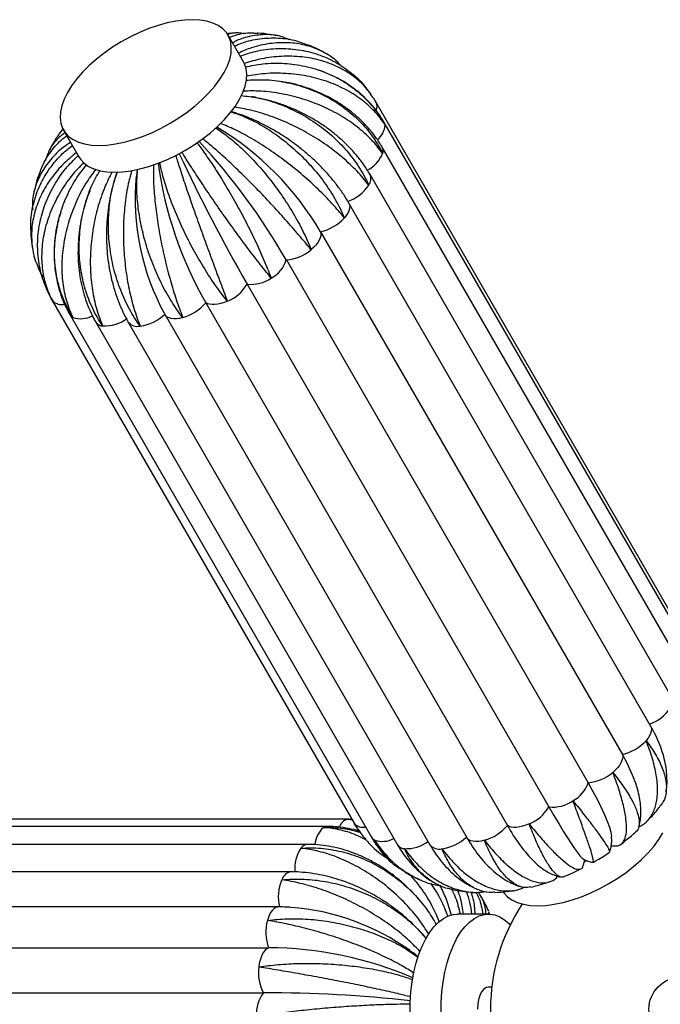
# Paper-space layout '_Superior' of a CAD drawing. Header units: millimetres. Extents: x -353 to 353, y -312 to 312.
# Tile 4 of 8: x -209 to -6, y 2 to 312. Entities that reach past the tile are written whole.
import ezdxf

# ---------------------------------------------------------------- set-up
doc = ezdxf.new("R2010")
doc.units = ezdxf.units.MM

psp = doc.layouts.new('_Superior')

# ---------------------------------------------------------------- linework, layer by layer
at = {"color": 7, "linetype": 'Continuous', "lineweight": 25}
for p, q in [((-138.01, 299.05), (-142.89, 307.5)), ((-125.17, 292.66), (-126.23, 292.82)), ((-96.09, 286.25), (-96.95, 287.66)), ((-0.82, 121.25), (-96.09, 286.25)), ((1.7, 114.89), (-93.56, 279.89)), ((-196.08, 276.33), (-194.95, 277.84)), ((-194.86, 277.5), (-189.98, 269.05)), ((1.04, 107.11), (-94.22, 272.11)), ((-171.53, 265.15), (-171.83, 263.06)), ((-2.76, 98.43), (-98.02, 263.43)), ((-9.44, 89.45), (-104.71, 254.45)), ((-195.69, 251.54), (-196.16, 249.93)), ((-113.64, 245.39), (-18.38, 80.39)), ((-124.47, 236.5), (-29.21, 71.5)), ((-136.85, 228.86), (-41.59, 63.86)), ((-198.36, 223.75), (-103.1, 58.75)), ((-149.94, 223.01), (-54.68, 58.01)), ((-192.83, 219.25), (-97.56, 54.25)), ((-162.77, 219.2), (-162.85, 219.34)), ((-162.77, 219.2), (-67.51, 54.2)), ((-184.65, 216.91), (-89.39, 51.91)), ((-174.4, 216.89), (-79.14, 51.89)), ((-104.91, 59.96), (-295.43, 59.96)), ((-104.91, 59.96), (-105.06, 59.96)), ((-111.6, 57.68), (-302.12, 57.68)), ((-103.1, 58.75), (-102.24, 57.34)), ((-101.46, 56.26), (-100.52, 54.96)), ((-117.77, 52.02), (-308.29, 52.02)), ((-122.99, 43.35), (-313.52, 43.35)), ((-126.92, 32.28), (-317.44, 32.28)), ((-60.62, 30), (-70.38, 30)), ((-60.61, 30.77), (-60.2, 29.81)), ((-320.61, 19.39), (-130.08, 19.39)), ((-59.59, 7), (-60.62, 7)), ((-322.22, 5.19), (-131.7, 5.19))]:
    psp.add_line(p, q, dxfattribs=at)
at = {"color": 8, "linetype": 'Continuous', "lineweight": 25}
for p, q in [((-198.24, 223.55), (-198.37, 223.75)), ((-102.97, 58.55), (-103.1, 58.75))]:
    psp.add_line(p, q, dxfattribs=at)
at = {"color": 7, "linetype": 'Continuous', "lineweight": 25, "flags": 128}
for points in [[(-154.11, 312.34), (-156.64, 312.23), (-159.32, 311.89), (-162.11, 311.31), (-164.98, 310.52), (-167.9, 309.52), (-170.83, 308.32), (-173.73, 306.93), (-176.58, 305.37), (-179.34, 303.66), (-181.97, 301.82), (-184.45, 299.87), (-186.75, 297.84), (-188.84, 295.74), (-190.7, 293.61), (-192.29, 291.46), (-193.62, 289.32), (-194.65, 287.22), (-195.39, 285.19), (-195.81, 283.23), (-195.91, 281.39), (-195.7, 279.68), (-195.17, 278.12), (-194.34, 276.72), (-193.21, 275.51), (-191.79, 274.5), (-190.1, 273.71), (-188.17, 273.13), (-186, 272.78), (-183.64, 272.66), (-181.11, 272.77), (-178.43, 273.11), (-175.64, 273.69), (-172.77, 274.48), (-169.85, 275.48), (-166.92, 276.68), (-164.02, 278.07), (-161.17, 279.63), (-158.41, 281.34), (-155.78, 283.18), (-153.3, 285.13), (-151, 287.16), (-148.91, 289.26), (-147.05, 291.39), (-145.46, 293.54), (-144.13, 295.68), (-143.1, 297.78), (-142.36, 299.81), (-141.94, 301.77), (-141.84, 303.61), (-142.05, 305.32), (-142.58, 306.88), (-143.41, 308.28), (-144.54, 309.49), (-145.96, 310.5), (-147.65, 311.29), (-149.58, 311.87), (-151.75, 312.22), (-154.11, 312.34)], [(-178.76, 264.2), (-176.23, 264.32), (-173.55, 264.66), (-170.76, 265.23), (-167.88, 266.02), (-164.97, 267.03), (-162.04, 268.23), (-159.14, 269.62), (-156.29, 271.18), (-153.53, 272.88), (-150.9, 274.72), (-148.42, 276.67), (-146.12, 278.71), (-144.03, 280.8), (-142.17, 282.94), (-140.57, 285.09), (-139.25, 287.23), (-138.22, 289.32), (-137.48, 291.36), (-137.06, 293.31), (-136.96, 295.16), (-137.17, 296.87), (-137.7, 298.43), (-138.01, 299.05)], [(-189.98, 269.05), (-189.46, 268.27), (-188.33, 267.06), (-186.91, 266.05), (-185.22, 265.25), (-183.29, 264.68), (-181.12, 264.32), (-178.76, 264.2)], [(-113.64, 245.39), (-113.53, 244.8), (-113.58, 244.15), (-113.77, 243.45), (-114.1, 242.72), (-114.56, 241.97), (-115.16, 241.21), (-115.86, 240.47), (-116.67, 239.75)], [(-143.07, 223.48), (-144.1, 223.06), (-145.12, 222.74), (-146.11, 222.52), (-147.05, 222.4), (-147.92, 222.4), (-148.7, 222.5), (-149.38, 222.7), (-149.94, 223.01)], [(-18.38, 80.39), (-18.27, 79.8), (-18.31, 79.15), (-18.5, 78.45), (-18.83, 77.72), (-19.3, 76.97), (-19.89, 76.21), (-20.6, 75.47), (-21.41, 74.75)], [(-29.21, 71.5), (-27.65, 68.73), (-26.25, 66.1), (-25.02, 63.64), (-23.98, 61.37), (-23.13, 59.31), (-22.48, 57.48), (-22.04, 55.9), (-21.81, 54.57), (-21.8, 54.48)], [(-41.59, 63.86), (-39.99, 61.12), (-38.47, 58.56), (-37.05, 56.23), (-35.73, 54.13), (-34.53, 52.28), (-33.46, 50.71), (-32.54, 49.43), (-31.76, 48.44), (-31.14, 47.76), (-30.7, 47.41)], [(-47.81, 58.48), (-48.84, 58.06), (-49.86, 57.74), (-50.85, 57.52), (-51.79, 57.4), (-52.66, 57.4), (-53.44, 57.5), (-54.12, 57.7), (-54.68, 58.01)], [(-55.98, 37.01), (-55.78, 36.72), (-54.64, 35.51), (-53.23, 34.5), (-51.54, 33.71), (-49.6, 33.13), (-47.44, 32.78), (-45.08, 32.66), (-42.54, 32.77), (-39.86, 33.11), (-37.07, 33.69), (-34.2, 34.48), (-31.28, 35.48), (-28.36, 36.68), (-25.45, 38.07), (-22.61, 39.63), (-19.85, 41.34), (-17.21, 43.18), (-14.73, 45.13), (-12.43, 47.16), (-10.34, 49.26), (-8.49, 51.39), (-6.89, 53.54), (-5.57, 55.68)], [(-30.37, 46.5), (-30.33, 46.52), (-29.71, 46.85)], [(-85.37, -1), (-85.34, 2.25), (-85.13, 5.47), (-84.75, 8.63), (-84.2, 11.68), (-83.49, 14.6), (-82.62, 17.35), (-81.61, 19.89), (-80.47, 22.21), (-79.21, 24.26), (-77.85, 26.02), (-76.4, 27.48), (-74.87, 28.62), (-73.3, 29.43), (-71.69, 29.89), (-70.38, 30)], [(-72.86, 17.35), (-71.85, 19.89), (-70.71, 22.21), (-69.45, 24.26), (-68.09, 26.02), (-66.63, 27.48), (-65.11, 28.62), (-63.54, 29.43), (-61.93, 29.89), (-60.31, 29.99), (-58.69, 29.75), (-57.09, 29.16), (-55.54, 28.22), (-54.04, 26.96), (-53.75, 26.67)], [(-130.08, 19.39), (-130.63, 19.08), (-131.15, 18.61), (-131.64, 18.01), (-132.07, 17.27), (-132.45, 16.41), (-132.76, 15.46), (-133.01, 14.42), (-133.17, 13.33)], [(-75.61, -1), (-75.58, 2.25), (-75.37, 5.47), (-74.99, 8.63), (-74.44, 11.68), (-73.73, 14.6), (-72.86, 17.35)], [(-60.62, 7), (-61.4, 6.82), (-62.14, 6.31), (-62.8, 5.47), (-63.36, 4.36), (-63.78, 3.04), (-64.03, 1.56), (-64.12, 0)]]:
    psp.add_lwpolyline(points, dxfattribs=at)
at = {"color": 8, "linetype": 'Continuous', "lineweight": 25, "flags": 128}
for points in [[(-93.56, 279.89), (-93.45, 279.67), (-93.3, 279.11)], [(-104.71, 254.46), (-104.5, 253.97), (-104.42, 253.37), (-104.49, 252.71), (-104.7, 252), (-105.06, 251.26), (-105.55, 250.51), (-106.16, 249.76)], [(-157.17, 218.31), (-158.17, 218.07), (-159.12, 217.94), (-160, 217.91), (-160.8, 218), (-161.49, 218.19), (-162.07, 218.48), (-162.53, 218.86), (-162.77, 219.2)], [(-9.44, 89.45), (-9.24, 88.97), (-9.16, 88.37), (-9.23, 87.71), (-9.44, 87), (-9.8, 86.26), (-10.28, 85.51), (-10.9, 84.76)], [(-61.91, 53.31), (-62.91, 53.07), (-63.85, 52.94), (-64.74, 52.91), (-65.53, 53), (-66.23, 53.19), (-66.81, 53.48), (-67.27, 53.86), (-67.51, 54.2)], [(-126.91, 32.28), (-127.25, 32.25), (-127.82, 32.07), (-128.36, 31.74), (-128.88, 31.25), (-129.36, 30.62), (-129.78, 29.86), (-130.15, 28.98), (-130.45, 28.01)]]:
    psp.add_lwpolyline(points, dxfattribs=at)
at = {"color": 7, "linetype": 'Continuous', "lineweight": 25}
psp.add_circle((0, 0), 10, dxfattribs=at)
at = {"color": 8, "linetype": 'Continuous', "lineweight": 25}
for centre, radius, start, end in [((-98.71, 285.02), 2.89, 335.5811, 25.1561), ((-99.83, 279.57), 6.55, 309.0414, 355.9625), ((-96.44, 270.93), 2.51, 341.2266, 27.9515), ((-103.82, 274.12), 10.54, 298.0712, 337.7339), ((-101, 262.13), 3.25, 321.7239, 23.6963), ((-195.38, 226.53), 4.12, 226.2132, 282.4913), ((-190.91, 220.38), 2.22, 210.5395, 245.109), ((-189.38, 225.64), 7.69, 251.2882, 298.3806), ((-182.35, 218.42), 2.76, 213.2214, 268.5563), ((-171.51, 219.3), 3.77, 219.6069, 284.0433), ((-104.13, 56.17), 3.9, 103.768, 160.4398), ((-107.45, 51.35), 8.01, 131.7181, 175.7345), ((-111.58, 55.49), 2.19, 90.4056, 123.1573), ((-100.17, 61.45), 4.03, 225.9043, 280.4841), ((-95.65, 55.38), 2.22, 210.6031, 245.1071), ((-94.12, 60.62), 7.66, 251.2582, 298.0834), ((-86.75, 62.77), 12.11, 268.0535, 305.433), ((-109.92, 44.35), 11.87, 147.1385, 184.9996), ((-117.57, 49.22), 2.81, 93.9701, 145.9537), ((-87.09, 53.42), 2.75, 213.2112, 268.5572), ((-76.24, 54.3), 3.77, 219.7409, 284.0258), ((-122.41, 39.73), 3.67, 99.0134, 163.1371)]:
    psp.add_arc(centre, radius, start, end, dxfattribs=at)
at = {"color": 7, "linetype": 'Continuous', "lineweight": 25}
for centre, radius, start, end in [((-194.84, 197.57), 94.23, 30.4981, 59.0902), ((-308.63, 129.86), 212.8, 30.0734, 42.6085), ((331.76, 499.23), 541.01, 205.0629, 209.9827), ((-43.19, 284.03), 122.96, 187.9472, 209.7507), ((-96.95, 255.66), 75.24, 174.4489, 208.8663), ((-109.79, 267.82), 13.71, 290.0133, 325.8064), ((-117.08, 259.88), 14.89, 283.3565, 317.1726), ((-125.65, 250.3), 13.86, 274.8845, 310.4102), ((-133.59, 239.28), 9.53, 297.0069, 343.0161), ((-135.59, 239.84), 11.05, 263.4572, 304.9875), ((-147.89, 235.32), 12.78, 292.1271, 329.6793), ((-161.22, 232.44), 14.7, 285.989, 320.0975), ((-182.02, 227.89), 12.23, 268.1315, 306.8473), ((-172.68, 229.98), 14.49, 278.2798, 312.735), ((-14.52, 102.82), 13.71, 290.0133, 325.8064), ((-21.82, 94.88), 14.89, 283.3565, 317.1726), ((-64.76, 53.2), 53.77, 21.537, 30.3788), ((-30.39, 85.3), 13.86, 274.8845, 310.4102), ((-38.32, 74.28), 9.53, 297.0069, 343.0161), ((-40.33, 74.84), 11.05, 263.4572, 304.9875), ((-52.63, 70.32), 12.78, 292.1271, 329.6793), ((-65.96, 67.44), 14.7, 285.989, 320.0975), ((-10.37, 81.86), 50.31, 208.2871, 224.8808), ((-77.42, 64.98), 14.49, 278.2798, 312.735), ((-112.63, 35.31), 14.38, 157.6142, 192.2445), ((-128.71, -42.17), 74.53, 54.4788, 85.6229), ((0, 0), 60, 146.3867, 213.6133), ((-116.16, 24.31), 14.77, 165.4688, 199.4773), ((-130.66, -97.26), 116.65, 66.7127, 89.7153), ((-120.32, 11.45), 12.99, 171.7088, 208.8503), ((-123.14, -1.4), 10.79, 142.4221, 184.628), ((-131.87, -421.47), 426.66, 83.7364, 89.9764)]:
    psp.add_arc(centre, radius, start, end, dxfattribs=at)
for points, knots in [([(-140.55, 308.12), (-140.78, 308.12), (-141.66, 308.1), (-142.54, 307.99), (-143.2, 307.91)], [0, 0, 0, 0, 0.255518, 1, 1, 1, 1]), ([(-137.85, 307.86), (-138.43, 307.99), (-140.16, 308.38), (-141.93, 307.97), (-143.11, 307.7)], [0, 0, 0, 0, 0.331788, 1, 1, 1, 1]), ([(-142.47, 306.76), (-141.58, 307.09), (-139.13, 307.99), (-136.13, 308.35), (-134.08, 308.06), (-133.68, 308)], [0, 0, 0, 0, 0.311969, 0.86406, 1, 1, 1, 1]), ([(-127.35, 307.27), (-128.11, 307.42), (-130.12, 307.79), (-132.24, 308.05), (-133.59, 308.09), (-133.67, 308.1)], [0, 0, 0, 0, 0.364292, 0.958135, 1, 1, 1, 1]), ([(-123.48, 305.99), (-124.37, 306.38), (-126.66, 307.38), (-130.79, 307.81), (-135.59, 307.28), (-139.23, 306.29), (-141.13, 305.2), (-141.46, 305.02)], [0, 0, 0, 0, 0.1639451, 0.4219802, 0.687504, 0.9454491, 1, 1, 1, 1]), ([(-140.85, 303.96), (-140.11, 304.3), (-137.51, 305.51), (-132.84, 306.46), (-127.01, 306.72), (-121.77, 306), (-118.65, 304.73), (-117.34, 304.2)], [0, 0, 0, 0, 0.096851, 0.341297, 0.578944, 0.823487, 1, 1, 1, 1]), ([(-107.36, 297.96), (-107.96, 298.58), (-109.73, 300.45), (-113.52, 302.64), (-118.47, 304.47), (-123.95, 305.24), (-129.64, 304.94), (-134.95, 303.83), (-138.22, 302.41), (-139.6, 301.8)], [0, 0, 0, 0, 0.080634, 0.239531, 0.403054, 0.561631, 0.72481, 0.883331, 1, 1, 1, 1]), ([(-139.07, 300.88), (-137.47, 301.41), (-133.77, 302.66), (-127.82, 303.36), (-121.42, 303.14), (-115.29, 301.81), (-109.49, 299.42), (-104.36, 296.01), (-100.72, 292.8), (-99.16, 290.56), (-98.77, 289.99)], [0, 0, 0, 0, 0.107983, 0.250693, 0.389434, 0.532202, 0.671222, 0.814291, 0.953308, 1, 1, 1, 1]), ([(-112.1, 301.71), (-112.18, 301.76), (-113.29, 302.45), (-115.03, 303.32), (-116.73, 304.02), (-117.32, 304.26)], [0, 0, 0, 0, 0.048335, 0.674155, 1, 1, 1, 1]), ([(-97.04, 287.62), (-97.76, 288.71), (-99.48, 291.3), (-103.25, 294.62), (-108.09, 297.57), (-113.57, 299.61), (-119.59, 300.76), (-125.88, 300.91), (-132.04, 300.23), (-135.95, 299.05), (-137.77, 298.5)], [0, 0, 0, 0, 0.097097, 0.230835, 0.360804, 0.494557, 0.624264, 0.757736, 0.887398, 1, 1, 1, 1]), ([(-137.43, 297.44), (-135.58, 297.82), (-131.51, 298.65), (-125.12, 298.69), (-118.48, 297.79), (-112.18, 295.86), (-106.31, 292.95), (-101.13, 289.17), (-96.7, 284.57), (-94.34, 281.04), (-93.32, 279.14), (-93.3, 279.11)], [0, 0, 0, 0, 0.106401, 0.235058, 0.360136, 0.488845, 0.614175, 0.743155, 0.868482, 0.997449, 1, 1, 1, 1]), ([(-93.3, 279.11), (-93.32, 279.14), (-94.27, 280.65), (-96.53, 283.55), (-100.8, 287.34), (-105.94, 290.55), (-111.69, 293), (-118, 294.68), (-124.57, 295.48), (-131.03, 295.5), (-135.12, 294.82), (-137.04, 294.5)], [0, 0, 0, 0, 0.002551, 0.127883, 0.256851, 0.382184, 0.511168, 0.636249, 0.76496, 0.889998, 1, 1, 1, 1]), ([(-112.43, 295.75), (-112.61, 295.83), (-113.21, 296.09), (-113.84, 296.27), (-114.27, 296.4)], [0, 0, 0, 0, 0.307392, 1, 1, 1, 1]), ([(-93.56, 279.89), (-93.9, 280.46), (-94.81, 281.97), (-96.51, 284.3), (-98.71, 286.8), (-101.16, 289.11), (-103.82, 291.2), (-106.7, 293.05), (-109.38, 294.5), (-111.15, 295.22), (-111.85, 295.5)], [0, 0, 0, 0, 0.082233, 0.219504, 0.356895, 0.494556, 0.632568, 0.770987, 0.909844, 1, 1, 1, 1]), ([(-137.22, 293.23), (-135.36, 293.34), (-131.28, 293.58), (-124.93, 292.78), (-118.38, 291.06), (-112.2, 288.41), (-106.48, 284.9), (-101.47, 280.65), (-97.24, 275.73), (-95.03, 272.09), (-94.08, 270.16), (-94.06, 270.13)], [0, 0, 0, 0, 0.1077088, 0.2361776, 0.361073, 0.4895929, 0.6147393, 0.7435311, 0.8686747, 0.9974526, 1, 1, 1, 1]), ([(-94.22, 272.11), (-94.56, 272.67), (-95.47, 274.18), (-97.17, 276.54), (-99.39, 279.13), (-101.86, 281.55), (-104.57, 283.8), (-107.48, 285.84), (-110.59, 287.67), (-113.86, 289.26), (-117.28, 290.63), (-120.81, 291.72), (-123.33, 292.37), (-124.67, 292.58), (-124.78, 292.59)], [0, 0, 0, 0, 0.054298, 0.146742, 0.239449, 0.332563, 0.426033, 0.519804, 0.613815, 0.708012, 0.80235, 0.896793, 0.991315, 1, 1, 1, 1]), ([(-94.06, 270.13), (-94.08, 270.16), (-95.11, 271.64), (-97.5, 274.55), (-101.93, 278.53), (-107.17, 282.1), (-112.98, 285.08), (-119.29, 287.44), (-125.81, 289.04), (-132.21, 289.91), (-136.24, 289.84), (-138.15, 289.8)], [0, 0, 0, 0, 0.002548, 0.127707, 0.256499, 0.38166, 0.510466, 0.635376, 0.763911, 0.888777, 1, 1, 1, 1]), ([(-97.72, 288.74), (-97.98, 289.14), (-98.28, 289.59), (-98.63, 290.01), (-98.68, 290.07)], [0, 0, 0, 0, 0.863313, 1, 1, 1, 1]), ([(-138.75, 288.4), (-137.02, 288.21), (-133.2, 287.79), (-127.26, 286.04), (-121.13, 283.4), (-115.35, 279.97), (-110, 275.8), (-105.32, 271.07), (-101.38, 265.83), (-99.34, 262.09), (-98.47, 260.15), (-98.45, 260.12)], [0, 0, 0, 0, 0.107453, 0.235959, 0.36089, 0.489447, 0.614629, 0.743458, 0.868637, 0.997452, 1, 1, 1, 1]), ([(-133.79, 287.71), (-134.17, 287.8), (-134.74, 287.93), (-135.32, 288), (-135.53, 288.03)], [0, 0, 0, 0, 0.643839, 1, 1, 1, 1]), ([(-98.02, 263.43), (-98.35, 263.98), (-99.25, 265.49), (-100.95, 267.9), (-103.17, 270.6), (-105.62, 273.17), (-108.3, 275.6), (-111.17, 277.86), (-114.22, 279.95), (-117.42, 281.84), (-120.75, 283.52), (-124.19, 284.99), (-127.71, 286.22), (-130.75, 287.1), (-132.62, 287.47), (-133.28, 287.6)], [0, 0, 0, 0, 0.046364, 0.128538, 0.210851, 0.293358, 0.375966, 0.458599, 0.541231, 0.623856, 0.706486, 0.789138, 0.871836, 0.954599, 1, 1, 1, 1]), ([(-141.97, 283.25), (-140.47, 282.75), (-137.16, 281.64), (-131.96, 278.92), (-126.54, 275.35), (-121.41, 271.11), (-116.63, 266.29), (-112.43, 261.08), (-108.86, 255.54), (-106.98, 251.73), (-106.18, 249.79), (-106.16, 249.76)], [0, 0, 0, 0, 0.106425, 0.235079, 0.360154, 0.488859, 0.614185, 0.743162, 0.868486, 0.997449, 1, 1, 1, 1]), ([(-122.41, 273.55), (-122.65, 273.73), (-123.88, 274.66), (-126.21, 276.17), (-129.36, 278.05), (-132.6, 279.74), (-135.87, 281.22), (-139, 282.43), (-141.01, 283.04), (-141.93, 283.31)], [0, 0, 0, 0, 0.0404007, 0.2040952, 0.3679628, 0.5321657, 0.6968666, 0.8622218, 1, 1, 1, 1]), ([(-98.45, 260.12), (-98.47, 260.14), (-99.57, 261.61), (-102.07, 264.57), (-106.54, 268.8), (-111.7, 272.8), (-117.33, 276.39), (-123.36, 279.51), (-129.51, 282), (-135.49, 283.84), (-139.2, 284.44), (-140.96, 284.73)], [0, 0, 0, 0, 0.002547, 0.127672, 0.2564277, 0.3815545, 0.5103251, 0.6352003, 0.7636997, 0.8885314, 1, 1, 1, 1]), ([(-194.37, 276.65), (-195.12, 276.09), (-197.09, 274.62), (-199.25, 271.68), (-200.13, 269.15), (-200.55, 267.93)], [0, 0, 0, 0, 0.24229, 0.631691, 1, 1, 1, 1]), ([(-146.75, 278.17), (-145.56, 277.36), (-142.92, 275.58), (-138.7, 271.91), (-134.25, 267.43), (-129.98, 262.44), (-125.93, 257), (-122.3, 251.35), (-119.15, 245.56), (-117.44, 241.71), (-116.68, 239.79), (-116.67, 239.75)], [0, 0, 0, 0, 0.10673, 0.23534, 0.360372, 0.489033, 0.614317, 0.74325, 0.868531, 0.99745, 1, 1, 1, 1]), ([(-106.16, 249.76), (-106.18, 249.78), (-107.34, 251.25), (-109.91, 254.28), (-114.31, 258.8), (-119.23, 263.28), (-124.46, 267.51), (-129.95, 271.45), (-135.43, 274.87), (-140.64, 277.69), (-143.81, 278.98), (-145.3, 279.59)], [0, 0, 0, 0, 0.0025485, 0.1277491, 0.2565826, 0.381785, 0.5106333, 0.635584, 0.764161, 0.8890681, 1, 1, 1, 1]), ([(-192.6, 273.59), (-193.37, 273.09), (-195.8, 271.52), (-198.98, 268.26), (-202.06, 263.93), (-203.95, 259.26), (-204.81, 255.36), (-204.61, 253.08), (-204.55, 252.43)], [0, 0, 0, 0, 0.095933, 0.304262, 0.506797, 0.71521, 0.918152, 1, 1, 1, 1]), ([(-202.5, 263.53), (-202.03, 264.83), (-200.95, 267.85), (-197.98, 271.86), (-195.5, 274.64), (-193.88, 275.67), (-193.82, 275.7)], [0, 0, 0, 0, 0.273357, 0.635351, 0.987013, 1, 1, 1, 1]), ([(-196.18, 276.39), (-196.87, 275.33), (-198.02, 273.58), (-198.98, 271.73), (-199.36, 271)], [0, 0, 0, 0, 0.606342, 1, 1, 1, 1]), ([(-152.72, 273.52), (-151.89, 272.43), (-150.08, 270.02), (-147.03, 265.48), (-143.73, 260.21), (-140.46, 254.54), (-137.25, 248.57), (-134.27, 242.56), (-131.56, 236.58), (-129.99, 232.72), (-129.27, 230.83), (-129.26, 230.79)], [0, 0, 0, 0, 0.1077066, 0.2361757, 0.3610713, 0.4895916, 0.6147384, 0.7435304, 0.8686744, 0.9974526, 1, 1, 1, 1]), ([(-116.67, 239.75), (-116.69, 239.78), (-117.9, 241.27), (-120.49, 244.38), (-124.71, 249.22), (-129.24, 254.19), (-133.88, 259.07), (-138.59, 263.79), (-143.14, 268.11), (-147.34, 271.87), (-149.76, 273.82), (-150.89, 274.73)], [0, 0, 0, 0, 0.002552, 0.127927, 0.256939, 0.382315, 0.511343, 0.636467, 0.765222, 0.890303, 1, 1, 1, 1]), ([(-104.71, 254.45), (-105.02, 254.98), (-105.9, 256.48), (-107.55, 258.91), (-109.71, 261.72), (-112.07, 264.44), (-114.61, 267.05), (-117.31, 269.54), (-119.91, 271.73), (-121.66, 273), (-122.41, 273.55)], [0, 0, 0, 0, 0.074489, 0.212696, 0.350399, 0.487653, 0.624505, 0.761044, 0.897382, 1, 1, 1, 1]), ([(-205.01, 244.28), (-205.11, 245.7), (-205.34, 249.16), (-204.4, 254.53), (-202.39, 260.24), (-199.28, 265.46), (-195.81, 269.68), (-193.1, 271.78), (-192.03, 272.61)], [0, 0, 0, 0, 0.132917, 0.322906, 0.507147, 0.696736, 0.880913, 1, 1, 1, 1]), ([(-129.26, 230.79), (-129.28, 230.82), (-130.52, 232.33), (-133.1, 235.55), (-137.04, 240.71), (-141.05, 246.15), (-144.95, 251.62), (-148.71, 257.07), (-152.14, 262.2), (-155.14, 266.82), (-156.72, 269.37), (-157.47, 270.57)], [0, 0, 0, 0, 0.002549, 0.127759, 0.256602, 0.381814, 0.510672, 0.635632, 0.764219, 0.889136, 1, 1, 1, 1]), ([(-190.75, 270.39), (-192.07, 269.31), (-195.09, 266.84), (-198.8, 262.36), (-201.95, 257.2), (-204.02, 251.82), (-205.05, 246.29), (-204.84, 240.94), (-204.24, 237.29), (-203.44, 235.64), (-203.4, 235.56)], [0, 0, 0, 0, 0.115552, 0.263517, 0.407366, 0.55539, 0.699528, 0.847865, 0.992, 1, 1, 1, 1]), ([(-198.24, 223.55), (-198.26, 223.59), (-199.32, 225.4), (-201.11, 229.22), (-202.7, 235.27), (-203.19, 241.6), (-202.54, 247.92), (-200.79, 254.17), (-197.99, 260.04), (-194.49, 265.24), (-191.59, 268.08), (-190.27, 269.39)], [0, 0, 0, 0, 0.002562, 0.128431, 0.257953, 0.383824, 0.513361, 0.638979, 0.768243, 0.893817, 1, 1, 1, 1]), ([(-143.07, 223.48), (-143.1, 223.51), (-144.35, 225.06), (-146.87, 228.4), (-150.45, 233.85), (-153.85, 239.71), (-156.91, 245.69), (-159.61, 251.73), (-161.81, 257.53), (-163.49, 262.86), (-164.14, 265.89), (-164.45, 267.32)], [0, 0, 0, 0, 0.002547, 0.127665, 0.256415, 0.381535, 0.510299, 0.635168, 0.763661, 0.888486, 1, 1, 1, 1]), ([(-159.42, 269.57), (-159.01, 268.24), (-158.12, 265.32), (-156.38, 260.09), (-154.33, 254.16), (-152.14, 247.96), (-149.83, 241.58), (-147.51, 235.3), (-145.23, 229.2), (-143.79, 225.37), (-143.09, 223.51), (-143.07, 223.48)], [0, 0, 0, 0, 0.107939, 0.236375, 0.361238, 0.489725, 0.614839, 0.743597, 0.868709, 0.997453, 1, 1, 1, 1]), ([(-188.5, 267.22), (-189.78, 265.88), (-192.62, 262.91), (-196.1, 257.69), (-199, 251.85), (-200.91, 245.87), (-201.83, 239.84), (-201.72, 234.03), (-200.58, 228.53), (-199.15, 225.18), (-198.25, 223.59), (-198.24, 223.55)], [0, 0, 0, 0, 0.1048037, 0.2336907, 0.3589927, 0.4879311, 0.613485, 0.7426961, 0.8682471, 0.9974443, 1, 1, 1, 1]), ([(-191.85, 218.36), (-191.87, 218.39), (-193, 220.15), (-194.96, 223.92), (-196.89, 230), (-197.79, 236.49), (-197.64, 243.07), (-196.44, 249.68), (-194.22, 256), (-191.28, 261.77), (-188.73, 265.03), (-187.53, 266.56)], [0, 0, 0, 0, 0.002551, 0.127875, 0.256836, 0.382162, 0.511137, 0.636211, 0.764915, 0.889946, 1, 1, 1, 1]), ([(-184.65, 265.18), (-185.75, 263.66), (-188.18, 260.32), (-191.07, 254.58), (-193.42, 248.25), (-194.89, 241.83), (-195.49, 235.4), (-195.21, 229.27), (-194.04, 223.51), (-192.69, 220.03), (-191.86, 218.39), (-191.85, 218.36)], [0, 0, 0, 0, 0.107343, 0.235865, 0.360811, 0.489384, 0.614581, 0.743426, 0.868621, 0.997452, 1, 1, 1, 1]), ([(-182.42, 215.66), (-182.44, 215.7), (-183.63, 217.4), (-185.76, 221.09), (-188.08, 227.12), (-189.52, 233.63), (-190.03, 240.31), (-189.61, 247.09), (-188.26, 253.64), (-186.21, 259.65), (-184.27, 263.11), (-183.36, 264.72)], [0, 0, 0, 0, 0.002553, 0.1279743, 0.2570349, 0.382458, 0.5115334, 0.6367044, 0.765508, 0.8906353, 1, 1, 1, 1]), ([(-179.52, 264.26), (-180.31, 262.68), (-182.07, 259.2), (-184.06, 253.23), (-185.57, 246.64), (-186.35, 239.97), (-186.44, 233.3), (-185.82, 226.95), (-184.51, 220.98), (-183.2, 217.39), (-182.43, 215.69), (-182.42, 215.66)], [0, 0, 0, 0, 0.106283, 0.234957, 0.360052, 0.488777, 0.614124, 0.743121, 0.868465, 0.997449, 1, 1, 1, 1]), ([(-173.29, 264.72), (-173.72, 263.16), (-174.68, 259.7), (-175.54, 253.74), (-175.99, 247.14), (-175.9, 240.42), (-175.29, 233.68), (-174.2, 227.22), (-172.64, 221.13), (-171.34, 217.43), (-170.61, 215.68), (-170.59, 215.64)], [0, 0, 0, 0, 0.106135, 0.23483, 0.359946, 0.488693, 0.61406, 0.743079, 0.868443, 0.997448, 1, 1, 1, 1]), ([(-157.17, 218.31), (-157.2, 218.34), (-158.45, 219.94), (-160.86, 223.41), (-164.04, 229.11), (-166.78, 235.3), (-168.95, 241.67), (-170.55, 248.15), (-171.48, 254.43), (-171.82, 260.24), (-171.52, 263.6), (-171.39, 265.18)], [0, 0, 0, 0, 0.002547, 0.127676, 0.256437, 0.381568, 0.510343, 0.635223, 0.763727, 0.888563, 1, 1, 1, 1]), ([(-166.43, 266.58), (-166.45, 265.08), (-166.5, 261.81), (-166.1, 256.08), (-165.34, 249.7), (-164.23, 243.14), (-162.8, 236.5), (-161.13, 230.07), (-159.25, 223.93), (-157.89, 220.15), (-157.19, 218.34), (-157.17, 218.31)], [0, 0, 0, 0, 0.107439, 0.235947, 0.36088, 0.489439, 0.614623, 0.743454, 0.868635, 0.997452, 1, 1, 1, 1]), ([(-202.56, 263.55), (-202.68, 263.24), (-203.23, 261.75), (-203.79, 259.71), (-204.13, 257.97), (-204.23, 257.45)], [0, 0, 0, 0, 0.160532, 0.7503, 1, 1, 1, 1]), ([(-177.91, 264.16), (-178.06, 263.75), (-178.63, 262.24), (-179.41, 259.49), (-180.22, 255.94), (-180.81, 252.3), (-181.17, 248.61), (-181.32, 244.88), (-181.24, 241.16), (-180.93, 237.45), (-180.41, 233.79), (-179.66, 230.2), (-178.7, 226.7), (-177.52, 223.33), (-176.16, 220.16), (-175.07, 218.05), (-174.47, 217.01), (-174.4, 216.89)], [0, 0, 0, 0, 0.027471, 0.101887, 0.176233, 0.250504, 0.324718, 0.398905, 0.473102, 0.547348, 0.621676, 0.696129, 0.770742, 0.845543, 0.920536, 0.991382, 1, 1, 1, 1]), ([(-170.59, 215.64), (-170.62, 215.68), (-171.84, 217.33), (-174.12, 220.91), (-176.87, 226.82), (-178.94, 233.23), (-180.25, 239.83), (-180.78, 246.57), (-180.5, 253.1), (-179.57, 259.1), (-178.41, 262.55), (-177.88, 264.14)], [0, 0, 0, 0, 0.0025575, 0.128203, 0.2574944, 0.3831417, 0.5124478, 0.6378425, 0.7668764, 0.8922273, 1, 1, 1, 1]), ([(-186.46, 258.47), (-186.67, 257.96), (-187.35, 256.31), (-188.26, 253.39), (-189.17, 249.76), (-189.81, 246.08), (-190.19, 242.38), (-190.3, 238.69), (-190.15, 235.02), (-189.72, 231.41), (-189.03, 227.89), (-188.07, 224.48), (-186.84, 221.21), (-185.67, 218.7), (-184.88, 217.31), (-184.65, 216.91)], [0, 0, 0, 0, 0.037383, 0.12164, 0.205939, 0.290283, 0.374677, 0.459124, 0.543618, 0.628141, 0.712657, 0.797117, 0.88145, 0.965567, 1, 1, 1, 1]), ([(-196.31, 249.41), (-196.36, 249.23), (-196.76, 247.88), (-197.23, 245.31), (-197.69, 241.74), (-197.83, 238.17), (-197.67, 234.64), (-197.2, 231.18), (-196.44, 227.8), (-195.39, 224.56), (-194.17, 221.7), (-193.23, 219.98), (-192.83, 219.25)], [0, 0, 0, 0, 0.017089, 0.130316, 0.243431, 0.35638, 0.469102, 0.581533, 0.693612, 0.805286, 0.916523, 1, 1, 1, 1]), ([(-205.11, 244.27), (-205.01, 243.02), (-204.89, 241.48), (-204.57, 239.97), (-204.51, 239.68)], [0, 0, 0, 0, 0.809763, 1, 1, 1, 1]), ([(-203.4, 235.56), (-203.12, 234.79), (-202.56, 233.25), (-201.79, 231.81), (-201.4, 231.08)], [0, 0, 0, 0, 0.500753, 1, 1, 1, 1]), ([(-199.98, 226.9), (-199.53, 225.96), (-199.02, 224.9), (-198.43, 223.87), (-198.36, 223.75)], [0, 0, 0, 0, 0.8808118, 1, 1, 1, 1]), ([(-4.56, 68.66), (-4.52, 68.92), (-4.31, 70.04), (-4.24, 72.09), (-4.35, 74.81), (-4.78, 77.63), (-5.49, 80.52), (-6.5, 83.46), (-7.79, 86.45), (-8.89, 88.44), (-9.44, 89.45)], [0, 0, 0, 0, 0.038942, 0.167234, 0.298711, 0.433512, 0.571325, 0.71146, 0.853056, 1, 1, 1, 1]), ([(-13.19, 57.55), (-12.38, 57.99), (-10.63, 58.95), (-8.78, 61.52), (-7.55, 64.91), (-7.14, 69.08), (-7.54, 73.81), (-8.75, 79.04), (-10.08, 82.78), (-10.88, 84.72), (-10.9, 84.76)], [0, 0, 0, 0, 0.122904, 0.266321, 0.4139, 0.557606, 0.705497, 0.849199, 0.997075, 1, 1, 1, 1]), ([(-10.9, 84.76), (-10.87, 84.73), (-9.72, 83.26), (-7.69, 80.3), (-5.61, 76.08), (-4.48, 72.07), (-4.42, 68.52), (-5.1, 65.74), (-6.19, 64.46), (-6.61, 63.96)], [0, 0, 0, 0, 0.003567, 0.178792, 0.359102, 0.534331, 0.714661, 0.889537, 1, 1, 1, 1]), ([(-21.85, 51.68), (-21.3, 51.59), (-19.96, 51.37), (-18.49, 52.14), (-17.4, 53.85), (-16.96, 56.49), (-17.14, 60), (-17.94, 64.23), (-19.34, 69.15), (-20.64, 72.79), (-21.39, 74.72), (-21.41, 74.75)], [0, 0, 0, 0, 0.09131, 0.22214, 0.349331, 0.480213, 0.607659, 0.738818, 0.866261, 0.997406, 1, 1, 1, 1]), ([(-21.41, 74.75), (-21.38, 74.72), (-20.18, 73.24), (-17.98, 70.33), (-15.49, 66.35), (-13.8, 62.79), (-12.95, 59.8), (-13.08, 57.53), (-13.5, 56.26), (-14.1, 55.97), (-14.12, 55.97)], [0, 0, 0, 0, 0.003324, 0.166602, 0.334618, 0.497899, 0.665934, 0.828887, 0.996569, 1, 1, 1, 1]), ([(-13.21, 57.45), (-13.05, 58.04), (-12.71, 59.34), (-12.51, 61.42), (-12.52, 63.72), (-12.81, 66.19), (-13.38, 68.84), (-14.05, 71.13), (-14.62, 72.55), (-14.81, 73.02)], [0, 0, 0, 0, 0.119715, 0.259257, 0.408365, 0.568412, 0.738248, 0.913794, 1, 1, 1, 1]), ([(-27.63, 46.43), (-27.59, 46.42), (-27.41, 46.33), (-27.53, 47.19), (-28, 49.04), (-28.94, 51.96), (-30.26, 55.73), (-31.94, 60.33), (-33.26, 63.86), (-33.98, 65.75), (-34, 65.79)], [0, 0, 0, 0, 0.036494, 0.194041, 0.356159, 0.514022, 0.676483, 0.834343, 0.996787, 1, 1, 1, 1]), ([(-34, 65.79), (-33.97, 65.76), (-32.73, 64.25), (-30.39, 61.34), (-27.47, 57.55), (-25.12, 54.35), (-23.47, 51.92), (-22.47, 50.2), (-22.43, 49.78), (-22.4, 49.57)], [0, 0, 0, 0, 0.003337, 0.167263, 0.335945, 0.499873, 0.668575, 0.832174, 1, 1, 1, 1]), ([(-10.6, 59.36), (-10.06, 59.89), (-8.61, 61.33), (-7.33, 62.9), (-6.52, 63.89)], [0, 0, 0, 0, 0.3713251, 1, 1, 1, 1]), ([(-103.71, 59.81), (-104.13, 59.88), (-104.58, 59.95), (-105.02, 59.96), (-105.06, 59.96)], [0, 0, 0, 0, 0.920378, 1, 1, 1, 1]), ([(-105.06, 59.96), (-105.02, 59.96), (-104.57, 59.96), (-104.14, 59.9), (-103.74, 59.85)], [0, 0, 0, 0, 0.094602, 1, 1, 1, 1]), ([(-112.78, 57.33), (-112.74, 57.33), (-110.65, 57.42), (-106.73, 57.3), (-102.93, 56.31), (-101.17, 55.85)], [0, 0, 0, 0, 0.010789, 0.5408233, 1, 1, 1, 1]), ([(-99.15, 53.31), (-100.01, 53.78), (-102.65, 55.23), (-107.24, 56.63), (-110.91, 57.23), (-112.74, 57.33), (-112.78, 57.33)], [0, 0, 0, 0, 0.190903, 0.585701, 0.991964, 1, 1, 1, 1]), ([(-101.4, 56.17), (-101.7, 56.27), (-103.1, 56.72), (-105.65, 57.22), (-108.75, 57.62), (-110.73, 57.67), (-111.6, 57.68)], [0, 0, 0, 0, 0.0930162, 0.4206104, 0.7469352, 1, 1, 1, 1]), ([(-101.37, 56.32), (-101.93, 57.01), (-102.51, 57.73), (-102.96, 58.52), (-102.97, 58.55)], [0, 0, 0, 0, 0.9611126, 1, 1, 1, 1]), ([(-102.97, 58.55), (-102.95, 58.52), (-101.89, 56.71), (-99.4, 53.34), (-95.91, 49.77), (-93.43, 48.23), (-92.74, 47.8)], [0, 0, 0, 0, 0.008296, 0.415881, 0.835292, 1, 1, 1, 1]), ([(-37.04, 41.86), (-37.08, 41.82), (-37.43, 41.48), (-38.42, 41.88), (-39.94, 43.11), (-41.74, 45.53), (-43.67, 48.88), (-45.71, 53.18), (-47.1, 56.58), (-47.8, 58.44), (-47.81, 58.48)], [0, 0, 0, 0, 0.020416, 0.180591, 0.345415, 0.505912, 0.671085, 0.831578, 0.996733, 1, 1, 1, 1]), ([(-47.81, 58.48), (-47.79, 58.44), (-46.53, 56.9), (-44.07, 53.96), (-40.72, 50.29), (-37.7, 47.36), (-35.17, 45.32), (-33.11, 44.16), (-31.69, 44.08), (-30.95, 44.43), (-30.86, 45.06), (-30.85, 45.11)], [0, 0, 0, 0, 0.002833, 0.142021, 0.285248, 0.424438, 0.567681, 0.706591, 0.849532, 0.988394, 1, 1, 1, 1]), ([(-18.78, 52.13), (-17.67, 52.98), (-16.06, 54.21), (-14.59, 55.56), (-14.13, 55.98)], [0, 0, 0, 0, 0.689672, 1, 1, 1, 1]), ([(-97.56, 54.25), (-97.23, 53.68), (-96.32, 52.17), (-94.62, 49.87), (-93.05, 48.01), (-92.08, 47.11), (-91.9, 46.96)], [0, 0, 0, 0, 0.21231, 0.56877, 0.92443, 1, 1, 1, 1]), ([(-87.02, 43.39), (-88.04, 43.97), (-90.54, 45.39), (-93.77, 48.73), (-95.74, 51.69), (-96.57, 53.33), (-96.59, 53.36)], [0, 0, 0, 0, 0.249044, 0.615472, 0.992541, 1, 1, 1, 1]), ([(-96.59, 53.36), (-96.56, 53.32), (-95.43, 51.57), (-92.88, 48.28), (-88.45, 44.25), (-83.39, 41.23), (-79.1, 39.46), (-76.44, 39.1), (-75.72, 39.01)], [0, 0, 0, 0, 0.004562, 0.228679, 0.459298, 0.683418, 0.914064, 1, 1, 1, 1]), ([(-67.51, 54.2), (-67.21, 53.69), (-66.34, 52.21), (-64.79, 49.91), (-62.82, 47.37), (-60.72, 45.07), (-58.48, 43.03), (-56.21, 41.34), (-53.95, 40.03), (-52.08, 39.16), (-50.91, 38.82), (-50.5, 38.71)], [0, 0, 0, 0, 0.0674, 0.195786, 0.325274, 0.455878, 0.587056, 0.717337, 0.831878, 0.942108, 1, 1, 1, 1]), ([(-47.26, 38.62), (-47.94, 38.49), (-49.47, 38.21), (-51.97, 39.13), (-54.65, 41.11), (-57.24, 44.15), (-59.7, 48.19), (-61.19, 51.47), (-61.9, 53.27), (-61.91, 53.31)], [0, 0, 0, 0, 0.137998, 0.31139, 0.48023, 0.653988, 0.822824, 0.996563, 1, 1, 1, 1]), ([(-61.91, 53.31), (-61.88, 53.28), (-60.63, 51.68), (-58.09, 48.69), (-54.35, 45.06), (-50.69, 42.28), (-47.27, 40.5), (-44.12, 39.71), (-41.43, 40.05), (-39.63, 40.86), (-38.93, 41.83), (-38.8, 42.02)], [0, 0, 0, 0, 0.002776, 0.139135, 0.279451, 0.415813, 0.556145, 0.692232, 0.832269, 0.968308, 1, 1, 1, 1]), ([(-22.42, 49.58), (-22.38, 49.66), (-22.14, 50.2), (-21.92, 51.2), (-21.74, 52.57), (-21.73, 53.68), (-21.8, 54.31), (-21.82, 54.53)], [0, 0, 0, 0, 0.045915, 0.298355, 0.563159, 0.852828, 1, 1, 1, 1]), ([(-119.89, 50.79), (-119.85, 50.79), (-117.78, 50.96), (-113.52, 50.95), (-107.15, 49.91), (-100.81, 47.87), (-94.8, 44.92), (-89.18, 41.11), (-84.22, 36.61), (-80.07, 31.75), (-78.08, 28.28), (-77.14, 26.65)], [0, 0, 0, 0, 0.0025494, 0.1277945, 0.2566738, 0.3819208, 0.5108148, 0.6358099, 0.7644327, 0.8893842, 1, 1, 1, 1]), ([(-79.53, 23.7), (-80.48, 25.2), (-82.58, 28.51), (-86.71, 33.28), (-91.62, 37.93), (-96.96, 42), (-102.66, 45.44), (-108.45, 48.1), (-114.25, 49.95), (-118, 50.61), (-119.86, 50.79), (-119.89, 50.79)], [0, 0, 0, 0, 0.106273, 0.234948, 0.360045, 0.488771, 0.614119, 0.743118, 0.868463, 0.997449, 1, 1, 1, 1]), ([(-81.36, 33.09), (-81.57, 33.35), (-82.52, 34.61), (-84.43, 36.71), (-87.09, 39.34), (-89.93, 41.76), (-92.92, 43.96), (-96.05, 45.93), (-99.29, 47.65), (-102.61, 49.1), (-106, 50.27), (-109.42, 51.16), (-112.86, 51.75), (-115.65, 51.99), (-117.27, 52.01), (-117.77, 52.02)], [0, 0, 0, 0, 0.023052, 0.108405, 0.193801, 0.279243, 0.364733, 0.450272, 0.535846, 0.621435, 0.707, 0.792487, 0.877825, 0.962925, 1, 1, 1, 1]), ([(-89.39, 51.91), (-89.06, 51.35), (-88.16, 49.84), (-86.49, 47.53), (-84.35, 45.06), (-82, 42.87), (-80.13, 41.36), (-79.01, 40.67), (-78.78, 40.53)], [0, 0, 0, 0, 0.120411, 0.328967, 0.536665, 0.742926, 0.947682, 1, 1, 1, 1]), ([(-71.82, 37.8), (-72.22, 37.84), (-74.15, 38.05), (-77.37, 39.51), (-81.26, 42.15), (-84.59, 45.88), (-86.37, 48.93), (-87.14, 50.63), (-87.16, 50.66)], [0, 0, 0, 0, 0.059393, 0.29002, 0.527365, 0.757986, 0.995306, 1, 1, 1, 1]), ([(-87.16, 50.66), (-87.13, 50.63), (-85.95, 48.92), (-83.36, 45.75), (-79.05, 41.94), (-74.34, 39.07), (-69.44, 37.34), (-65.02, 36.65), (-62.36, 37.01), (-61.32, 37.15)], [0, 0, 0, 0, 0.003565, 0.178696, 0.358909, 0.534042, 0.714276, 0.889057, 1, 1, 1, 1]), ([(-79.14, 51.89), (-78.82, 51.36), (-77.93, 49.85), (-76.3, 47.53), (-74.21, 45.02), (-71.95, 42.78), (-69.54, 40.84), (-67.09, 39.21), (-65.37, 38.39), (-64.56, 38)], [0, 0, 0, 0, 0.086081, 0.242669, 0.399161, 0.554756, 0.708878, 0.860988, 1, 1, 1, 1]), ([(-58.64, 36.95), (-58.93, 36.91), (-60.48, 36.66), (-63.25, 37.34), (-66.81, 39.03), (-70.06, 41.86), (-72.96, 45.69), (-74.58, 48.86), (-75.31, 50.61), (-75.33, 50.64)], [0, 0, 0, 0, 0.043484, 0.235887, 0.423239, 0.616049, 0.803397, 0.996186, 1, 1, 1, 1]), ([(-75.33, 50.64), (-75.3, 50.61), (-74.08, 48.96), (-71.49, 45.89), (-67.42, 42.21), (-63.18, 39.46), (-58.96, 37.75), (-54.81, 37.19), (-51.62, 37.44), (-49.94, 38.25), (-49.47, 38.47)], [0, 0, 0, 0, 0.003132, 0.15701, 0.315354, 0.469234, 0.627596, 0.781167, 0.939195, 1, 1, 1, 1]), ([(-30.83, 45.1), (-30.71, 45.43), (-30.46, 46.12), (-30.31, 46.85), (-30.29, 47.19), (-30.29, 47.21)], [0, 0, 0, 0, 0.456899, 0.973385, 1, 1, 1, 1]), ([(-30.72, 47.42), (-30.39, 47.25), (-29.74, 46.89), (-28.7, 46.51), (-27.99, 46.41), (-27.73, 46.37)], [0, 0, 0, 0, 0.378334, 0.767164, 1, 1, 1, 1]), ([(-27.59, 46.37), (-27.15, 46.61), (-25.43, 47.55), (-23.72, 48.61), (-22.49, 49.48), (-22.45, 49.51)], [0, 0, 0, 0, 0.25041, 0.976299, 1, 1, 1, 1]), ([(-46.08, 46.44), (-45.88, 46.24), (-45.08, 45.45), (-43.65, 44.36), (-41.81, 43.18), (-40, 42.37), (-38.7, 41.9), (-37.97, 41.79), (-37.86, 41.77)], [0, 0, 0, 0, 0.0841087, 0.3446367, 0.5760357, 0.7811187, 0.9682397, 1, 1, 1, 1]), ([(-37.03, 41.82), (-36.01, 42.23), (-34.15, 42.97), (-32.35, 43.88), (-31.53, 44.29)], [0, 0, 0, 0, 0.543628, 1, 1, 1, 1]), ([(-125.92, 40.79), (-125.88, 40.8), (-123.84, 41.03), (-119.59, 41.2), (-113.11, 40.59), (-106.54, 39.13), (-100.19, 36.9), (-94.12, 33.92), (-88.63, 30.33), (-83.89, 26.4), (-81.47, 23.57), (-80.33, 22.23)], [0, 0, 0, 0, 0.002547, 0.127677, 0.256438, 0.38157, 0.510346, 0.635227, 0.763731, 0.888568, 1, 1, 1, 1]), ([(-82.24, 18.13), (-83.38, 19.33), (-85.89, 21.97), (-90.6, 25.8), (-96.06, 29.57), (-101.89, 32.91), (-108.01, 35.8), (-114.12, 38.12), (-120.16, 39.83), (-124.01, 40.55), (-125.89, 40.79), (-125.92, 40.79)], [0, 0, 0, 0, 0.107535, 0.236028, 0.360948, 0.489493, 0.614664, 0.743481, 0.868649, 0.997452, 1, 1, 1, 1]), ([(-80.77, 22.81), (-80.92, 23), (-81.81, 24.12), (-83.66, 26.05), (-86.3, 28.58), (-89.13, 30.94), (-92.13, 33.14), (-95.26, 35.17), (-98.51, 36.99), (-101.86, 38.62), (-105.28, 40.02), (-108.75, 41.19), (-112.26, 42.13), (-115.77, 42.81), (-119.19, 43.23), (-121.59, 43.35), (-122.83, 43.35), (-122.99, 43.35)], [0, 0, 0, 0, 0.015689, 0.090814, 0.165885, 0.240895, 0.315861, 0.390809, 0.465775, 0.540793, 0.615895, 0.691121, 0.7665, 0.842052, 0.917778, 0.98924, 1, 1, 1, 1]), ([(-87.08, 43.3), (-86.83, 43.15), (-85.55, 42.37), (-83.8, 41.51), (-82.27, 40.89), (-81.87, 40.73)], [0, 0, 0, 0, 0.148199, 0.774419, 1, 1, 1, 1]), ([(-76.15, 27.61), (-76.9, 29.32), (-78.54, 33.09), (-81.66, 38.08), (-84.21, 41.07), (-85.29, 42.33)], [0, 0, 0, 0, 0.3220105, 0.7120611, 1, 1, 1, 1]), ([(-78.92, 39.73), (-77.8, 38.06), (-75.6, 34.79), (-74.19, 31.12), (-73.5, 29.33)], [0, 0, 0, 0, 0.511743, 1, 1, 1, 1]), ([(-72.37, 29.58), (-72.86, 31.41), (-73.76, 34.75), (-75.29, 37.75), (-75.98, 39.1)], [0, 0, 0, 0, 0.551085, 1, 1, 1, 1]), ([(-72.29, 37.86), (-71.89, 37.05), (-70.66, 34.58), (-70.04, 31.84), (-69.63, 30)], [0, 0, 0, 0, 0.329795, 1, 1, 1, 1]), ([(-71.83, 37.72), (-70.87, 37.54), (-68.78, 37.15), (-66.66, 36.99), (-65.52, 36.91)], [0, 0, 0, 0, 0.458975, 1, 1, 1, 1]), ([(-68.55, 30), (-68.77, 31.67), (-69.12, 34.28), (-70.01, 36.62), (-70.33, 37.47)], [0, 0, 0, 0, 0.640373, 1, 1, 1, 1]), ([(-58.63, 36.86), (-58.63, 36.86), (-57.27, 36.89), (-55.22, 37.09), (-53.18, 37.42), (-52.49, 37.54)], [0, 0, 0, 0, 0.0011286, 0.6615245, 1, 1, 1, 1]), ([(-47.25, 38.56), (-46.93, 38.63), (-45.21, 39), (-43.26, 39.56), (-41.65, 40.13), (-41.41, 40.21)], [0, 0, 0, 0, 0.162103, 0.874609, 1, 1, 1, 1]), ([(-67.74, 37.12), (-67.31, 36.02), (-66.43, 33.76), (-66.15, 31.27), (-66, 30)], [0, 0, 0, 0, 0.487629, 1, 1, 1, 1]), ([(-64.86, 30), (-64.89, 30.83), (-64.97, 33.3), (-65.65, 35.5), (-66.11, 36.96)], [0, 0, 0, 0, 0.333266, 1, 1, 1, 1]), ([(-64.53, 36.86), (-64.22, 36.25), (-63.13, 34.14), (-62.73, 31.72), (-62.45, 30)], [0, 0, 0, 0, 0.287863, 1, 1, 1, 1]), ([(-61.37, 30), (-61.46, 30.76), (-61.73, 32.99), (-62.65, 35.32), (-63.73, 36.63), (-63.95, 36.9)], [0, 0, 0, 0, 0.2916979, 0.855093, 1, 1, 1, 1]), ([(-60.52, 30.82), (-60.87, 31.56), (-61.75, 33.45), (-62.81, 35.24), (-63.46, 36.33)], [0, 0, 0, 0, 0.391743, 1, 1, 1, 1]), ([(-123.11, 32.13), (-123.54, 32.16), (-124.83, 32.27), (-126.08, 32.27), (-126.92, 32.28)], [0, 0, 0, 0, 0.329719, 1, 1, 1, 1]), ([(-130.45, 28.01), (-130.41, 28.02), (-128.4, 28.3), (-124.19, 28.64), (-117.66, 28.51), (-110.94, 27.73), (-104.35, 26.36), (-97.96, 24.42), (-92.07, 21.99), (-86.9, 19.28), (-84.16, 17.28), (-82.87, 16.33)], [0, 0, 0, 0, 0.002547, 0.127684, 0.256452, 0.38159, 0.510373, 0.63526, 0.763771, 0.888614, 1, 1, 1, 1]), ([(-84.17, 11.38), (-85.45, 12.18), (-88.25, 13.94), (-93.39, 16.56), (-99.27, 19.18), (-105.48, 21.58), (-111.93, 23.73), (-118.31, 25.54), (-124.56, 27), (-128.5, 27.72), (-130.42, 28.01), (-130.45, 28.01)], [0, 0, 0, 0, 0.107928, 0.236365, 0.36123, 0.489718, 0.614834, 0.743594, 0.868707, 0.997453, 1, 1, 1, 1]), ([(-82.83, 16.45), (-83.35, 16.9), (-84.14, 17.57), (-85.02, 18.19), (-85.32, 18.4)], [0, 0, 0, 0, 0.667822, 1, 1, 1, 1]), ([(-133.17, 13.33), (-133.13, 13.33), (-131.16, 13.64), (-127, 14.14), (-120.49, 14.48), (-113.71, 14.44), (-107.01, 14.03), (-100.43, 13.25), (-94.32, 12.15), (-88.89, 10.84), (-85.97, 9.81), (-84.59, 9.33)], [0, 0, 0, 0, 0.0025494, 0.1277968, 0.2566784, 0.3819276, 0.5108239, 0.6358213, 0.7644463, 0.8894, 1, 1, 1, 1]), ([(-85.19, 3.86), (-86.54, 4.21), (-89.5, 4.97), (-94.89, 6.19), (-101.03, 7.49), (-107.48, 8.78), (-114.15, 10.04), (-120.73, 11.22), (-127.15, 12.33), (-131.18, 13), (-133.14, 13.32), (-133.17, 13.33)], [0, 0, 0, 0, 0.107573, 0.236061, 0.360976, 0.489515, 0.614681, 0.743492, 0.868655, 0.997452, 1, 1, 1, 1]), ([(-133.9, -2.27), (-133.86, -2.26), (-131.93, -1.94), (-127.85, -1.33), (-121.4, -0.53), (-114.68, 0.17), (-107.98, 0.74), (-101.38, 1.18), (-95.22, 1.48), (-89.72, 1.65), (-86.74, 1.67), (-85.34, 1.67)], [0, 0, 0, 0, 0.002551, 0.127875, 0.256835, 0.382161, 0.511137, 0.63621, 0.764914, 0.889944, 1, 1, 1, 1])]:
    psp.add_open_spline(points, degree=3, knots=knots, dxfattribs=at)

doc.saveas('drawing.dxf')
